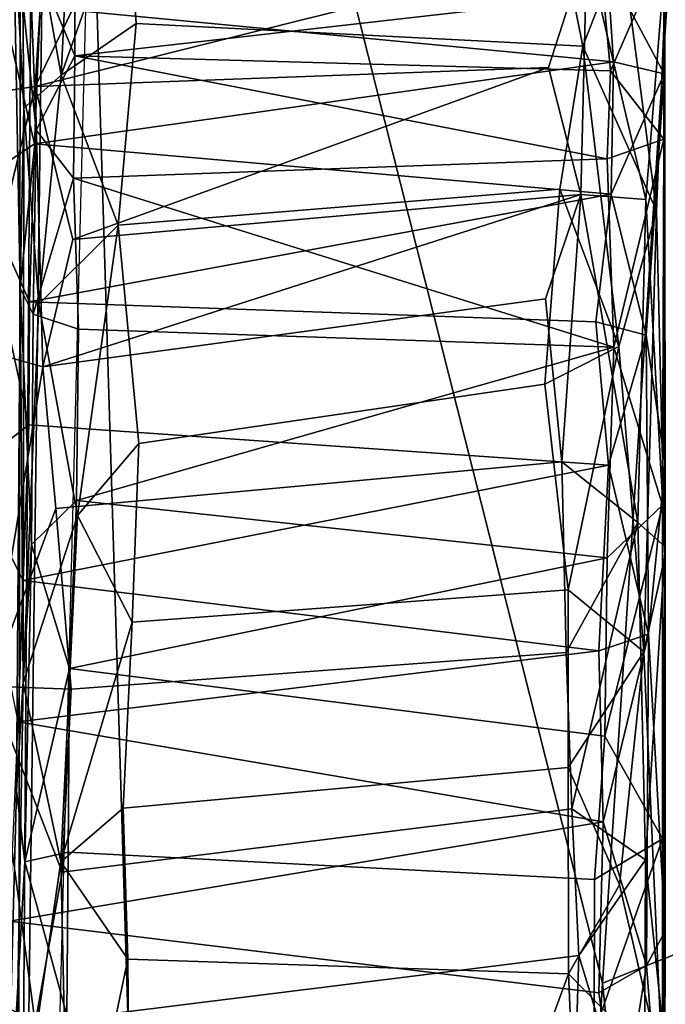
# Model space of a CAD drawing. Header units: millimetres. Extents: x -367 to 317, y -615 to 392.
# Tile 23 of 191: x -238.54 to -230.78, y -128.18 to -116.34. Entities that reach past the tile are written whole.
import ezdxf

# ---------------------------------------------------------------- set-up
doc = ezdxf.new("R2010")
doc.units = ezdxf.units.MM
doc.layers.add('Fbx_Root', color=7, linetype='Continuous', true_color=0x000000)
doc.styles.add('Default', font='arial.ttf')
doc.dimstyles.new('Default', dxfattribs={"dimscale": 10, "dimtxt": 2.5, "dimasz": 3, "dimexe": 1, "dimexo": 0.5, "dimgap": 0.8, "dimtad": 1, "dimtoh": 1, "dimzin": 1, "dimdsep": 46, "dimtxsty": 'Default', "dimcen": 2.5, "dimadec": 1, "dimazin": 1, "dimtfac": 1, "dimtdec": 4, "dimtix": 1, "dimtofl": 0, "dimtmove": 1, "dimatfit": 3, "dimfxl": 1, "dimtolj": 1, "dimtzin": 1, "dimarcsym": 0})

# ---------------------------------------------------------------- blocks, each defined once
blk = doc.blocks.new('*D1')
at = {"layer": 'Defpoints', "color": 0}
for p in [(-317.816, 295.28), (317.184, 295.28), (-317.816, -604.775)]:
    blk.add_point(p, dxfattribs=at)
at = {"layer": 'Fbx_Root', "color": 0, "lineweight": -2}
for p, q in [((-317.816, 290.28), (-317.816, -614.775)), ((317.184, 290.28), (317.184, -614.775)), ((287.184, -604.775), (-287.816, -604.775))]:
    blk.add_line(p, q, dxfattribs=at)
at = {"layer": 'Fbx_Root', "color": 0}
for points in [[(-287.816, -599.775), (-287.816, -609.775), (-317.816, -604.775)], [(287.184, -609.775), (287.184, -599.775), (317.184, -604.775)]]:
    blk.add_solid(points, dxfattribs=at)
at = {"layer": 'Fbx_Root', "color": 0, "insert": (-0.316, -584.012), "char_height": 25, "attachment_point": 5, "style": 'Default'}
blk.add_mtext('\\A1;635.00', dxfattribs=at)

msp = doc.modelspace()

# ---------------------------------------------------------------- linework, layer by layer
at = {"layer": 'Fbx_Root'}
for points in [[(-238.044, -102.16, 380.124), (-223.535, -6.384, 374.415), (-231.535, -127.923, 374.376)], [(-231.535, -127.923, 374.376), (-223.535, -6.384, 374.415), (-212.981, -6.79, 367.746), (-223.913, -124.89, 369.819)], [(-239.479, -142.901, 624.466), (-238.408, -14.786, 623.461), (-238.565, -138.603, 625.049)], [(-238.408, -14.786, 623.461), (-237.775, -23.117, 623.948), (-238.565, -138.603, 625.049)], [(-237.775, -23.117, 623.948), (-237.689, -70.553, 625.38), (-238.565, -138.603, 625.049)], [(-243.312, -144.725, 441.017), (-169.073, -107.357, 438.979), (-241.341, -68.073, 444.22)], [(-237.689, -70.553, 625.38), (-239.924, -90.347, 631.335), (-238.565, -138.603, 625.049)], [(-242.665, -141.201, 624.044), (-238.384, -81.839, 624.393), (-241.442, -78.445, 624.357)], [(-238.384, -81.839, 624.393), (-242.665, -141.201, 624.044), (-239.204, -138.837, 624.058)], [(-239.455, -106.926, 617.691), (-238.384, -81.839, 624.393), (-239.204, -138.837, 624.058)], [(-250.608, -150.062, 392.069), (-248.228, -83.68, 394.796), (-236.889, -82.562, 392.858)], [(-236.889, -82.562, 392.858), (-239.575, -187.269, 386.916), (-250.608, -150.062, 392.069)], [(-238.044, -102.16, 380.124), (-235.334, -190.457, 372.443), (-244.387, -116.076, 384.038)], [(-238.044, -102.16, 380.124), (-231.535, -127.923, 374.376), (-235.334, -190.457, 372.443)], [(-243.312, -144.725, 441.017), (-147.798, -150.736, 437.639), (-169.073, -107.357, 438.979)], [(-238.522, -114.348, 288.957), (-238.494, -117.405, 286.385), (-238.62, -115.004, 291.177)], [(-238.044, -117.009, 285.521), (-238.522, -114.348, 288.957), (-237.933, -114.72, 287.469)], [(-238.494, -117.405, 286.385), (-238.522, -114.348, 288.957), (-238.044, -117.009, 285.521)], [(-238.357, -117.147, 307.194), (-238.189, -114.51, 304.969), (-239.029, -115.197, 304.184), (-239.112, -117.26, 306.053)], [(-238.189, -114.51, 304.969), (-238.357, -117.147, 307.194), (-237.782, -115.959, 306.38)], [(-231.481, -115.708, 299.982), (-230.796, -114.668, 299.159), (-230.796, -116.993, 303.392)], [(-230.796, -116.993, 303.392), (-230.796, -114.668, 299.159), (-230.79, -115.718, 304.936)], [(-238.044, -117.009, 285.521), (-237.933, -114.72, 287.469), (-237.254, -114.778, 286.967)], [(-238.044, -117.009, 285.521), (-237.254, -114.778, 286.967), (-237.141, -116.39, 285.553)], [(-237.254, -114.778, 286.967), (-232.103, -115.013, 286.987), (-231.773, -116.661, 285.591), (-237.141, -116.39, 285.553)], [(-238.538, -119.57, 286.766), (-238.62, -115.004, 291.177), (-238.494, -117.405, 286.385)], [(-238.342, -117.672, 288.883), (-238.62, -115.004, 291.177), (-238.538, -119.57, 286.766)], [(-238.43, -115.456, 291.809), (-238.62, -115.004, 291.177), (-238.342, -117.672, 288.883)], [(-231.303, -115.456, 287.01), (-231.773, -116.661, 285.591), (-232.103, -115.013, 286.987)], [(-238.364, -117.836, 303.002), (-239.067, -118.304, 304.237), (-238.938, -115.387, 301.063)], [(-238.364, -117.836, 303.002), (-238.938, -115.387, 301.063), (-238.294, -116.194, 300.949)], [(-238.43, -115.456, 291.809), (-238.342, -117.672, 288.883), (-237.879, -116.777, 290.428)], [(-237.881, -115.831, 292.007), (-238.43, -115.456, 291.809), (-237.879, -116.777, 290.428)], [(-237.782, -115.959, 306.38), (-238.357, -117.147, 307.194), (-231.723, -115.488, 306.08)], [(-232.186, -116.917, 307.249), (-231.723, -115.488, 306.08), (-238.357, -117.147, 307.194)], [(-231.797, -118.444, 308.113), (-231.723, -115.488, 306.08), (-232.186, -116.917, 307.249)], [(-231.014, -118.505, 307.449), (-231.723, -115.488, 306.08), (-231.797, -118.444, 308.113)], [(-231.303, -115.456, 287.01), (-230.889, -118.639, 285.284), (-231.773, -116.661, 285.591)], [(-231.014, -118.505, 307.449), (-230.79, -115.718, 304.936), (-231.723, -115.488, 306.08)], [(-231.442, -116.959, 290.517), (-230.799, -115.483, 291.477), (-231.523, -116.051, 291.913)], [(-231.442, -116.959, 290.517), (-230.797, -117.778, 288.499), (-230.799, -115.483, 291.477)], [(-230.788, -116.139, 287.555), (-230.889, -118.639, 285.284), (-231.303, -115.456, 287.01)], [(-230.799, -115.483, 291.477), (-230.797, -117.778, 288.499), (-230.788, -116.139, 287.555)], [(-231.402, -116.848, 301.998), (-238.294, -116.194, 300.949), (-231.481, -115.708, 299.982)], [(-231.481, -115.708, 299.982), (-230.796, -116.993, 303.392), (-231.402, -116.848, 301.998)], [(-230.781, -122.677, 308.23), (-230.79, -115.718, 304.936), (-231.014, -118.505, 307.449)], [(-230.782, -121.692, 306.455), (-230.796, -116.993, 303.392), (-230.79, -115.718, 304.936)], [(-230.79, -115.718, 304.936), (-230.781, -122.677, 308.23), (-230.782, -121.692, 306.455)], [(-237.879, -116.777, 290.428), (-231.523, -116.051, 291.913), (-237.881, -115.831, 292.007)], [(-245.795, -183.698, 379.116), (-244.387, -116.076, 384.038), (-235.334, -190.457, 372.443)], [(-231.523, -116.051, 291.913), (-237.879, -116.777, 290.428), (-231.442, -116.959, 290.517)], [(-238.294, -116.194, 300.949), (-231.402, -116.848, 301.998), (-238.364, -117.836, 303.002)], [(-230.788, -116.139, 287.555), (-230.785, -122.795, 284.453), (-230.889, -118.639, 285.284)], [(-230.785, -122.795, 284.453), (-230.788, -116.139, 287.555), (-230.797, -117.778, 288.499)], [(-238.044, -117.009, 285.521), (-237.141, -116.39, 285.553), (-237.359, -118.812, 284.1)], [(-237.141, -116.39, 285.553), (-231.773, -116.661, 285.591), (-232.049, -118.382, 284.535), (-237.359, -118.812, 284.1)], [(-231.773, -116.661, 285.591), (-231.338, -120.273, 284.029), (-232.049, -118.382, 284.535)], [(-230.889, -118.639, 285.284), (-231.338, -120.273, 284.029), (-231.773, -116.661, 285.591)], [(-237.879, -116.777, 290.428), (-238.342, -117.672, 288.883), (-237.895, -118.249, 288.897)], [(-237.895, -118.249, 288.897), (-231.481, -118.015, 289.37), (-237.879, -116.777, 290.428)], [(-231.442, -116.959, 290.517), (-237.879, -116.777, 290.428), (-231.481, -118.015, 289.37)], [(-231.432, -118.439, 303.624), (-238.364, -117.836, 303.002), (-231.402, -116.848, 301.998)], [(-238.357, -117.147, 307.194), (-237.902, -118.986, 308.23), (-232.186, -116.917, 307.249)], [(-231.797, -118.444, 308.113), (-232.186, -116.917, 307.249), (-237.902, -118.986, 308.23)], [(-231.402, -116.848, 301.998), (-230.796, -116.993, 303.392), (-231.432, -118.439, 303.624)], [(-238.494, -117.405, 286.385), (-238.044, -117.009, 285.521), (-238.311, -119.764, 284.492)], [(-238.311, -119.764, 284.492), (-238.044, -117.009, 285.521), (-237.359, -118.812, 284.1)], [(-231.481, -118.015, 289.37), (-230.797, -117.778, 288.499), (-231.442, -116.959, 290.517)], [(-231.432, -118.439, 303.624), (-230.796, -116.993, 303.392), (-231.011, -120.134, 305.099)], [(-230.796, -116.993, 303.392), (-230.782, -121.692, 306.455), (-231.011, -120.134, 305.099)], [(-238.357, -117.147, 307.194), (-239.115, -120.281, 307.834), (-238.262, -120.517, 308.767)], [(-239.112, -117.26, 306.053), (-239.115, -120.281, 307.834), (-238.357, -117.147, 307.194)], [(-238.357, -117.147, 307.194), (-238.262, -120.517, 308.767), (-237.902, -118.986, 308.23)], [(-238.494, -117.405, 286.385), (-238.501, -124.318, 283.898), (-238.538, -119.57, 286.766)], [(-238.501, -124.318, 283.898), (-238.494, -117.405, 286.385), (-238.311, -119.764, 284.492)], [(-238.342, -117.672, 288.883), (-238.538, -119.57, 286.766), (-238.378, -119.881, 287.304)], [(-237.895, -118.249, 288.897), (-238.342, -117.672, 288.883), (-238.378, -119.881, 287.304)], [(-238.424, -119.736, 304.356), (-239.067, -118.304, 304.237), (-238.364, -117.836, 303.002)], [(-238.364, -117.836, 303.002), (-231.432, -118.439, 303.624), (-238.424, -119.736, 304.356)], [(-231.401, -120.278, 287.774), (-230.797, -117.778, 288.499), (-231.481, -118.015, 289.37)], [(-231.401, -120.278, 287.774), (-230.814, -122.178, 286.366), (-230.797, -117.778, 288.499)], [(-230.797, -117.778, 288.499), (-230.814, -122.178, 286.366), (-230.785, -122.795, 284.453)], [(-231.481, -118.015, 289.37), (-237.895, -118.249, 288.897), (-231.401, -120.278, 287.774)], [(-238.434, -121.211, 305.001), (-239.167, -121.781, 305.844), (-239.067, -118.304, 304.237)], [(-238.434, -121.211, 305.001), (-239.067, -118.304, 304.237), (-238.424, -119.736, 304.356)], [(-237.895, -118.249, 288.897), (-238.378, -119.881, 287.304), (-237.835, -120.061, 287.7)], [(-237.835, -120.061, 287.7), (-231.401, -120.278, 287.774), (-237.895, -118.249, 288.897)], [(-231.616, -119.975, 304.621), (-238.424, -119.736, 304.356), (-231.432, -118.439, 303.624)], [(-237.902, -118.986, 308.23), (-238.262, -120.517, 308.767), (-231.797, -118.444, 308.113)], [(-232.221, -119.699, 308.685), (-231.797, -118.444, 308.113), (-238.262, -120.517, 308.767)], [(-237.359, -118.812, 284.1), (-232.049, -118.382, 284.535), (-232.229, -120.723, 283.582), (-237.11, -121.436, 283.245)], [(-231.338, -120.273, 284.029), (-232.229, -120.723, 283.582), (-232.049, -118.382, 284.535)], [(-232.024, -121.656, 309.278), (-231.797, -118.444, 308.113), (-232.221, -119.699, 308.685)], [(-231.111, -122.387, 308.955), (-231.797, -118.444, 308.113), (-232.024, -121.656, 309.278)], [(-231.111, -122.387, 308.955), (-231.014, -118.505, 307.449), (-231.797, -118.444, 308.113)], [(-231.432, -118.439, 303.624), (-231.011, -120.134, 305.099), (-231.616, -119.975, 304.621)], [(-230.781, -122.677, 308.23), (-231.014, -118.505, 307.449), (-231.111, -122.387, 308.955)], [(-230.889, -118.639, 285.284), (-231.04, -123.943, 283.656), (-231.338, -120.273, 284.029)], [(-230.785, -122.795, 284.453), (-231.04, -123.943, 283.656), (-230.889, -118.639, 285.284)], [(-237.849, -122.303, 283.296), (-238.311, -119.764, 284.492), (-237.359, -118.812, 284.1)], [(-237.849, -122.303, 283.296), (-237.359, -118.812, 284.1), (-237.11, -121.436, 283.245)], [(-238.581, -125.607, 285.625), (-238.538, -119.57, 286.766), (-238.501, -124.318, 283.898)], [(-238.401, -122.652, 286.351), (-238.538, -119.57, 286.766), (-238.581, -125.607, 285.625)], [(-238.378, -119.881, 287.304), (-238.538, -119.57, 286.766), (-238.401, -122.652, 286.351)], [(-238.501, -124.318, 283.898), (-238.311, -119.764, 284.492), (-237.849, -122.303, 283.296)], [(-238.424, -119.736, 304.356), (-231.616, -119.975, 304.621), (-231.465, -121.696, 305.357), (-238.434, -121.211, 305.001)], [(-238.109, -122.22, 309.168), (-232.024, -121.656, 309.278), (-232.221, -119.699, 308.685), (-238.262, -120.517, 308.767)], [(-238.401, -122.652, 286.351), (-237.859, -122.122, 286.971), (-237.835, -120.061, 287.7), (-238.378, -119.881, 287.304)], [(-231.616, -119.975, 304.621), (-231.011, -120.134, 305.099), (-231.465, -121.696, 305.357)], [(-237.859, -122.122, 286.971), (-231.401, -120.278, 287.774), (-237.835, -120.061, 287.7)], [(-231.011, -120.134, 305.099), (-230.985, -123.727, 306.128), (-231.465, -121.696, 305.357)], [(-231.011, -120.134, 305.099), (-230.782, -121.692, 306.455), (-230.985, -123.727, 306.128)], [(-239.115, -120.281, 307.834), (-238.901, -124.355, 308.988), (-238.262, -120.517, 308.767)], [(-231.401, -120.278, 287.774), (-237.859, -122.122, 286.971), (-231.482, -122.812, 287.028)], [(-231.338, -120.273, 284.029), (-231.95, -123.197, 283.142), (-232.229, -120.723, 283.582)], [(-231.338, -120.273, 284.029), (-231.04, -123.943, 283.656), (-231.95, -123.197, 283.142)], [(-231.482, -122.812, 287.028), (-230.814, -122.178, 286.366), (-231.401, -120.278, 287.774)], [(-238.262, -120.517, 308.767), (-238.901, -124.355, 308.988), (-238.109, -122.22, 309.168)], [(-232.229, -120.723, 283.582), (-231.95, -123.197, 283.142), (-237.188, -123.586, 282.929), (-237.11, -121.436, 283.245)], [(-238.501, -123.083, 305.455), (-239.167, -121.781, 305.844), (-238.434, -121.211, 305.001)], [(-238.434, -121.211, 305.001), (-231.465, -121.696, 305.357), (-238.501, -123.083, 305.455)], [(-237.849, -122.303, 283.296), (-237.11, -121.436, 283.245), (-237.188, -123.586, 282.929)], [(-237.925, -124.389, 309.362), (-231.971, -123.951, 309.538), (-232.024, -121.656, 309.278), (-238.109, -122.22, 309.168)], [(-231.111, -122.387, 308.955), (-232.024, -121.656, 309.278), (-231.971, -123.951, 309.538)], [(-231.58, -123.93, 305.704), (-238.501, -123.083, 305.455), (-231.465, -121.696, 305.357)], [(-231.465, -121.696, 305.357), (-230.985, -123.727, 306.128), (-231.58, -123.93, 305.704)], [(-230.985, -123.727, 306.128), (-230.782, -121.692, 306.455), (-230.784, -127.3, 306.239)], [(-230.784, -127.3, 306.239), (-230.782, -121.692, 306.455), (-230.781, -122.677, 308.23)], [(-238.56, -124.781, 305.498), (-239.167, -121.781, 305.844), (-238.501, -123.083, 305.455)], [(-237.859, -122.122, 286.971), (-238.401, -122.652, 286.351), (-237.942, -124.143, 286.686)], [(-237.942, -124.143, 286.686), (-231.482, -122.812, 287.028), (-237.859, -122.122, 286.971)], [(-238.109, -122.22, 309.168), (-238.901, -124.355, 308.988), (-237.925, -124.389, 309.362)], [(-231.507, -124.954, 286.918), (-230.814, -122.178, 286.366), (-231.482, -122.812, 287.028)], [(-231.507, -124.954, 286.918), (-230.813, -126.188, 286.492), (-230.814, -122.178, 286.366)], [(-230.814, -122.178, 286.366), (-230.813, -126.188, 286.492), (-230.785, -122.795, 284.453)], [(-238.048, -126.464, 283.394), (-238.501, -124.318, 283.898), (-237.849, -122.303, 283.296)], [(-238.048, -126.464, 283.394), (-237.849, -122.303, 283.296), (-237.188, -123.586, 282.929)], [(-231.906, -125.827, 309.458), (-231.111, -122.387, 308.955), (-231.971, -123.951, 309.538)], [(-231.02, -126.442, 308.718), (-231.111, -122.387, 308.955), (-231.906, -125.827, 309.458)], [(-230.781, -122.677, 308.23), (-231.111, -122.387, 308.955), (-231.02, -126.442, 308.718)], [(-238.401, -122.652, 286.351), (-238.581, -125.607, 285.625), (-238.479, -126.465, 286.387)], [(-237.942, -124.143, 286.686), (-238.401, -122.652, 286.351), (-238.479, -126.465, 286.387)], [(-230.791, -128.648, 307.579), (-230.781, -122.677, 308.23), (-231.02, -126.442, 308.718)], [(-230.781, -122.677, 308.23), (-230.791, -128.648, 307.579), (-230.784, -127.3, 306.239)], [(-237.942, -124.143, 286.686), (-231.507, -124.954, 286.918), (-231.482, -122.812, 287.028)], [(-230.785, -122.795, 284.453), (-230.816, -128.965, 284.787), (-231.04, -123.943, 283.656)], [(-230.816, -128.965, 284.787), (-230.785, -122.795, 284.453), (-230.813, -126.188, 286.492)], [(-238.501, -123.083, 305.455), (-231.58, -123.93, 305.704), (-238.56, -124.781, 305.498)], [(-231.95, -123.197, 283.142), (-231.948, -125.333, 283.141), (-237.297, -125.822, 283.018), (-237.188, -123.586, 282.929)], [(-231.04, -123.943, 283.656), (-231.948, -125.333, 283.141), (-231.95, -123.197, 283.142)], [(-238.048, -126.464, 283.394), (-237.188, -123.586, 282.929), (-237.297, -125.822, 283.018)], [(-231.58, -123.93, 305.704), (-230.985, -123.727, 306.128), (-231.528, -125.986, 305.594)], [(-231.528, -125.986, 305.594), (-230.985, -123.727, 306.128), (-231.009, -127.71, 305.476)], [(-230.985, -123.727, 306.128), (-230.784, -127.3, 306.239), (-231.009, -127.71, 305.476)], [(-231.528, -125.986, 305.594), (-238.56, -124.781, 305.498), (-231.58, -123.93, 305.704)], [(-238.031, -126.591, 309.131), (-231.906, -125.827, 309.458), (-231.971, -123.951, 309.538), (-237.925, -124.389, 309.362)], [(-231.04, -123.943, 283.656), (-231.333, -126.743, 283.66), (-231.948, -125.333, 283.141)], [(-231.04, -123.943, 283.656), (-230.816, -128.965, 284.787), (-231.333, -126.743, 283.66)], [(-237.942, -124.143, 286.686), (-238.479, -126.465, 286.387), (-237.959, -126.35, 286.926)], [(-237.959, -126.35, 286.926), (-231.633, -126.678, 287.193), (-231.507, -124.954, 286.918), (-237.942, -124.143, 286.686)], [(-238.901, -124.355, 308.988), (-239.197, -127.923, 307.96), (-238.355, -128.405, 308.681)], [(-238.901, -124.355, 308.988), (-238.355, -128.405, 308.681), (-238.031, -126.591, 309.131)], [(-238.901, -124.355, 308.988), (-238.031, -126.591, 309.131), (-237.925, -124.389, 309.362)], [(-238.712, -130.599, 288.197), (-238.581, -125.607, 285.625), (-238.501, -124.318, 283.898), (-238.605, -130.285, 285.326)], [(-238.605, -130.285, 285.326), (-238.501, -124.318, 283.898), (-238.048, -126.464, 283.394)], [(-238.56, -124.781, 305.498), (-231.528, -125.986, 305.594), (-238.665, -127.179, 305.092)], [(-231.633, -126.678, 287.193), (-230.813, -126.188, 286.492), (-231.507, -124.954, 286.918)], [(-231.535, -127.923, 374.376), (-223.913, -124.89, 369.819), (-224.75, -193.28, 366.93)], [(-231.948, -125.333, 283.141), (-231.945, -127.811, 283.549), (-237.244, -127.636, 283.345), (-237.297, -125.822, 283.018)], [(-231.333, -126.743, 283.66), (-231.945, -127.811, 283.549), (-231.948, -125.333, 283.141)], [(-238.581, -125.607, 285.625), (-238.712, -130.599, 288.197), (-238.479, -126.465, 286.387)], [(-238.355, -128.405, 308.681), (-231.819, -127.591, 309.136), (-231.906, -125.827, 309.458), (-238.031, -126.591, 309.131)], [(-238.048, -126.464, 283.394), (-237.297, -125.822, 283.018), (-237.244, -127.636, 283.345)], [(-231.02, -126.442, 308.718), (-231.906, -125.827, 309.458), (-231.819, -127.591, 309.136)], [(-238.665, -127.179, 305.092), (-231.528, -125.986, 305.594), (-231.581, -128.039, 304.988)], [(-231.528, -125.986, 305.594), (-231.009, -127.71, 305.476), (-231.581, -128.039, 304.988)], [(-231.638, -128.516, 287.852), (-230.808, -129.196, 287.506), (-230.813, -126.188, 286.492)], [(-231.638, -128.516, 287.852), (-230.813, -126.188, 286.492), (-231.633, -126.678, 287.193)], [(-230.813, -126.188, 286.492), (-230.808, -129.196, 287.506), (-230.816, -128.965, 284.787)], [(-237.959, -126.35, 286.926), (-238.479, -126.465, 286.387), (-237.974, -128.307, 287.594)], [(-231.633, -126.678, 287.193), (-237.959, -126.35, 286.926), (-237.974, -128.307, 287.594), (-231.638, -128.516, 287.852)], [(-237.974, -128.307, 287.594), (-238.479, -126.465, 286.387), (-238.712, -130.599, 288.197)], [(-237.948, -131.011, 284.719), (-238.605, -130.285, 285.326), (-238.048, -126.464, 283.394)], [(-237.948, -131.011, 284.719), (-238.048, -126.464, 283.394), (-237.244, -127.636, 283.345)], [(-231.034, -130.186, 307.546), (-231.02, -126.442, 308.718), (-231.819, -127.591, 309.136)], [(-230.791, -128.648, 307.579), (-231.02, -126.442, 308.718), (-231.034, -130.186, 307.546)], [(-231.333, -126.743, 283.66), (-230.816, -128.965, 284.787), (-231.945, -127.811, 283.549)], [(-231.332, -129.73, 304.085), (-238.671, -129.788, 303.82), (-238.665, -127.179, 305.092), (-231.581, -128.039, 304.988)], [(-231.009, -127.71, 305.476), (-230.784, -127.3, 306.239), (-230.792, -130.472, 304.449)], [(-230.792, -130.472, 304.449), (-230.784, -127.3, 306.239), (-230.791, -128.648, 307.579)], [(-231.919, -130.866, 307.847), (-231.819, -127.591, 309.136), (-238.355, -128.405, 308.681), (-238.007, -130.542, 307.778)], [(-237.217, -130.444, 284.342), (-237.948, -131.011, 284.719), (-237.244, -127.636, 283.345)], [(-237.217, -130.444, 284.342), (-237.244, -127.636, 283.345), (-231.945, -127.811, 283.549), (-232.809, -130.168, 284.39)], [(-231.034, -130.186, 307.546), (-231.819, -127.591, 309.136), (-231.919, -130.866, 307.847)], [(-232.809, -130.168, 284.39), (-231.945, -127.811, 283.549), (-231.818, -130.823, 284.812)], [(-230.816, -128.965, 284.787), (-231.818, -130.823, 284.812), (-231.945, -127.811, 283.549)], [(-231.581, -128.039, 304.988), (-231.009, -127.71, 305.476), (-231.332, -129.73, 304.085)], [(-231.009, -127.71, 305.476), (-230.792, -130.472, 304.449), (-231.332, -129.73, 304.085)], [(-239.197, -127.923, 307.96), (-238.829, -131.265, 306.956), (-238.355, -128.405, 308.681)], [(-231.535, -127.923, 374.376), (-224.75, -193.28, 366.93), (-235.334, -190.457, 372.443)]]:
    msp.add_3dface(points, dxfattribs=at)

# ---------------------------------------------------------------- dimensions: what is measured, and where the dimension line sits
dim = msp.add_linear_dim(base=(-317.816, -604.775), p1=(317.184, 295.28), p2=(-317.816, 295.28), angle=180, dimstyle='Default', override={"dimscale": 10, "dimtxt": 2.5, "dimasz": 3, "dimexe": 1, "dimexo": 0.5, "dimgap": 0.8, "dimtad": 1, "dimtih": 0, "dimtoh": 0, "dimdec": 2, "dimlfac": 1, "dimzin": 1, "dimtxsty": 'Default', "dimsah": 0, "dimcen": 2.5, "dimadec": 1, "dimazin": 1, "dimtix": 0, "dimtmove": 0, "dimtzin": 1}, dxfattribs=at)
dim.commit()
dim.dimension.update_dxf_attribs({"geometry": '*D1', "text_midpoint": (-0.316, -584.012)})

doc.saveas('drawing.dxf')
